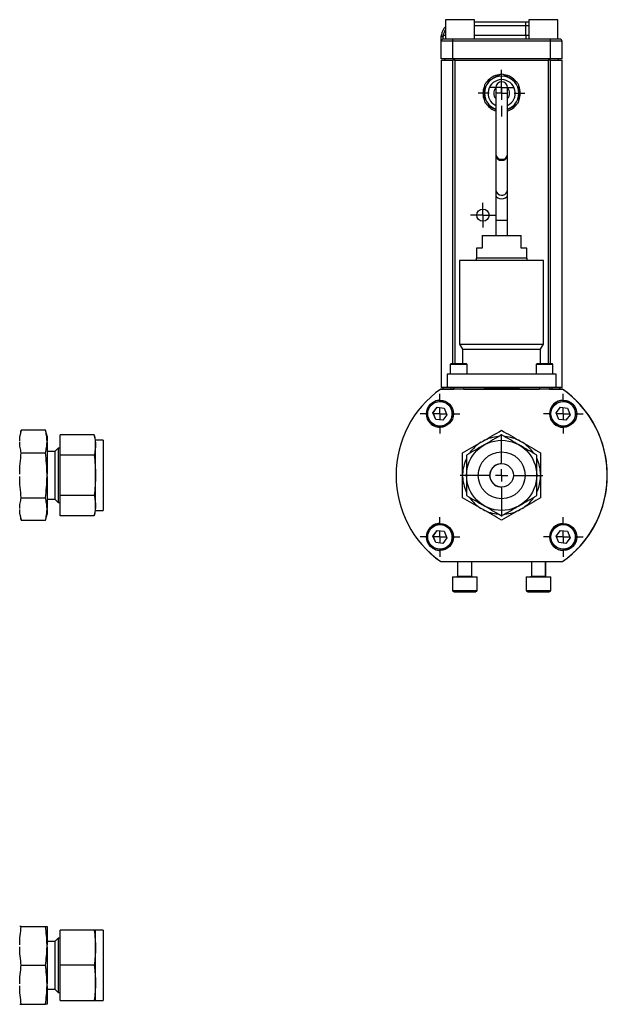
# Model space of a CAD drawing. Header units: inches. Extents: x 5.1 to 39.6, y 2.9 to 31.7.
# Tile 4 of 10: x 23.5 to 32.9, y 4 to 19.8. Entities that reach past the tile are written whole.
import ezdxf

# ---------------------------------------------------------------- set-up
doc = ezdxf.new("R2010")
doc.units = ezdxf.units.IN
doc.header["$LTSCALE"] = 4
doc.header["$MEASUREMENT"] = 0
doc.layers.add('1', color=7, linetype='Continuous')

# ---------------------------------------------------------------- blocks, each defined once
blk = doc.blocks.new('SW_CENTERMARKSYMBOL_9')
at = {"layer": '1', "color": 0}
for p, q in [((0, 0.2), (0, 0.37429)), ((-0.2, 0), (-0.37429, 0)), ((0, 0), (-0.1, 0)), ((0, 0), (0, 0.1)), ((0, 0), (0, -0.1)), ((0, 0), (0.1, 0)), ((0.2, 0), (0.37429, 0)), ((0, -0.2), (0, -0.37429))]:
    blk.add_line(p, q, dxfattribs=at)
blk = doc.blocks.new('SW_CENTERMARKSYMBOL_10')
at = {"layer": '1', "color": 0}
for p, q in [((0, 0.2), (0, 0.2875)), ((-0.2, 0), (-0.2875, 0)), ((0, 0), (-0.1, 0)), ((0, 0), (0, 0.1)), ((0, 0), (0, -0.1)), ((0, 0), (0.1, 0)), ((0.2, 0), (0.2875, 0)), ((0, -0.2), (0, -0.2875))]:
    blk.add_line(p, q, dxfattribs=at)
blk = doc.blocks.new('SW_CENTERMARKSYMBOL_11')
at = {"layer": '1', "color": 0}
for p, q in [((0, 0.2), (0, 0.317)), ((-0.2, 0), (-0.317, 0)), ((0, 0), (-0.1, 0)), ((0, 0), (0, 0.1)), ((0, 0), (0, -0.1)), ((0, 0), (0.1, 0)), ((0.2, 0), (0.317, 0)), ((0, -0.2), (0, -0.317))]:
    blk.add_line(p, q, dxfattribs=at)
blk = doc.blocks.new('SW_CENTERMARKSYMBOL_12')
at = {"layer": '1', "color": 0}
for p, q in [((0, 0.1), (0, 0.198)), ((-0.1, 0), (-0.198, 0)), ((0, 0), (-0.1, 0)), ((0, 0), (0, 0.1)), ((0, 0), (0, -0.1)), ((0, 0), (0.1, 0)), ((0.1, 0), (0.198, 0)), ((0, -0.1), (0, -0.198))]:
    blk.add_line(p, q, dxfattribs=at)
blk = doc.blocks.new('SW_CENTERMARKSYMBOL_13')
at = {"layer": '1', "color": 0}
for p, q in [((0, 0.2), (0, 0.6625)), ((-0.2, 0), (-0.6625, 0)), ((0, 0), (-0.1, 0)), ((0, 0), (0, 0.1)), ((0, 0), (0, -0.1)), ((0, 0), (0.1, 0)), ((0.2, 0), (0.6625, 0)), ((0, -0.2), (0, -0.6625))]:
    blk.add_line(p, q, dxfattribs=at)
blk = doc.blocks.new('SW_CENTERMARKSYMBOL_14')
at = {"layer": '1', "color": 0}
for p, q in [((0, 0.1), (0, 0.19375)), ((-0.1, 0), (-0.19375, 0)), ((0, 0), (-0.1, 0)), ((0, 0), (0, 0.1)), ((0, 0), (0, -0.1)), ((0, 0), (0.1, 0)), ((0.1, 0), (0.19375, 0)), ((0, -0.1), (0, -0.19375))]:
    blk.add_line(p, q, dxfattribs=at)
blk = doc.blocks.new('SW_CENTERMARKSYMBOL_15')
at = {"layer": '1', "color": 0}
for p, q in [((0, 0.2), (0, 0.317)), ((-0.2, 0), (-0.317, 0)), ((0, 0), (-0.1, 0)), ((0, 0), (0, 0.1)), ((0, 0), (0, -0.1)), ((0, 0), (0.1, 0)), ((0.2, 0), (0.317, 0)), ((0, -0.2), (0, -0.317))]:
    blk.add_line(p, q, dxfattribs=at)
blk = doc.blocks.new('SW_CENTERMARKSYMBOL_16')
at = {"layer": '1', "color": 0}
for p, q in [((0, 0.2), (0, 0.317)), ((-0.2, 0), (-0.317, 0)), ((0, 0), (-0.1, 0)), ((0, 0), (0, 0.1)), ((0, 0), (0, -0.1)), ((0, 0), (0.1, 0)), ((0.2, 0), (0.317, 0)), ((0, -0.2), (0, -0.317))]:
    blk.add_line(p, q, dxfattribs=at)
blk = doc.blocks.new('SW_CENTERMARKSYMBOL_17')
at = {"layer": '1', "color": 0}
for p, q in [((0, 0.2), (0, 0.317)), ((-0.2, 0), (-0.317, 0)), ((0, 0), (-0.1, 0)), ((0, 0), (0, 0.1)), ((0, 0), (0, -0.1)), ((0, 0), (0.1, 0)), ((0.2, 0), (0.317, 0)), ((0, -0.2), (0, -0.317))]:
    blk.add_line(p, q, dxfattribs=at)

msp = doc.modelspace()

# ---------------------------------------------------------------- linework, layer by layer
at = {"color": 7, "linetype": 'Continuous', "lineweight": 25}
for p, q in [((30.35, 19.754), (30.35, 19.442)), ((30.35, 19.754), (30.35, 19.442)), ((30.35, 19.754), (30.35, 19.442)), ((30.35, 19.754), (30.35, 19.442)), ((30.35, 19.754), (30.35, 19.442)), ((30.35, 19.754), (30.35, 19.442)), ((30.35, 19.754), (30.35, 19.442)), ((30.584, 19.754), (30.35, 19.754)), ((30.819, 19.754), (30.584, 19.754)), ((30.819, 19.442), (30.819, 19.754)), ((30.819, 19.442), (30.819, 19.754)), ((30.819, 19.442), (30.819, 19.754)), ((30.819, 19.442), (30.819, 19.754)), ((30.819, 19.442), (30.819, 19.754)), ((30.819, 19.442), (30.819, 19.754)), ((30.819, 19.442), (30.819, 19.754)), ((31.686, 19.754), (31.686, 19.442)), ((31.686, 19.754), (31.686, 19.442)), ((31.686, 19.754), (31.686, 19.442)), ((31.686, 19.754), (31.686, 19.442)), ((31.686, 19.754), (31.686, 19.442)), ((31.686, 19.754), (31.686, 19.442)), ((31.686, 19.754), (31.686, 19.442)), ((31.92, 19.754), (31.686, 19.754)), ((32.155, 19.754), (31.92, 19.754)), ((32.155, 19.442), (32.155, 19.754)), ((32.155, 19.442), (32.155, 19.754)), ((32.155, 19.442), (32.155, 19.754)), ((32.155, 19.442), (32.155, 19.754)), ((32.155, 19.442), (32.155, 19.754)), ((32.155, 19.442), (32.155, 19.754)), ((32.155, 19.442), (32.155, 19.754)), ((30.819, 19.722), (31.642, 19.722)), ((31.642, 19.659), (31.642, 19.722)), ((31.642, 19.722), (31.686, 19.722)), ((31.642, 19.504), (31.642, 19.659)), ((30.284, 19.411), (30.284, 19.472)), ((30.287, 19.509), (30.318, 19.504)), ((30.316, 19.442), (30.316, 19.483)), ((30.472, 19.442), (30.316, 19.442)), ((32.033, 19.442), (30.472, 19.442)), ((30.472, 19.411), (30.472, 19.442)), ((31.642, 19.504), (31.642, 19.442)), ((32.033, 19.411), (32.033, 19.442)), ((32.189, 19.442), (32.033, 19.442)), ((30.472, 19.411), (30.284, 19.411)), ((30.284, 19.129), (30.284, 19.411)), ((32.033, 19.411), (30.472, 19.411)), ((30.472, 19.129), (30.472, 19.411)), ((32.033, 19.129), (32.033, 19.411)), ((32.22, 19.411), (32.033, 19.411)), ((32.22, 19.129), (32.22, 19.411)), ((30.472, 19.129), (30.284, 19.129)), ((30.34, 19.129), (30.34, 19.105)), ((32.033, 19.129), (30.472, 19.129)), ((32.22, 19.129), (32.033, 19.129)), ((32.164, 19.105), (32.164, 19.129)), ((30.284, 19.105), (30.284, 13.855)), ((30.284, 19.105), (30.472, 19.105)), ((30.505, 19.105), (30.472, 19.105)), ((30.505, 14.235), (30.505, 19.105)), ((30.505, 19.105), (32, 19.105)), ((32, 19.105), (32, 14.235)), ((32.032, 19.105), (32, 19.105)), ((32.032, 19.105), (32.22, 19.105)), ((32.22, 13.855), (32.22, 19.105)), ((31.158, 18.665), (31.158, 17.592)), ((31.346, 17.592), (31.346, 18.665)), ((31.158, 17.592), (31.158, 17.578)), ((31.158, 17.578), (31.158, 17.019)), ((31.346, 17.578), (31.346, 17.592)), ((31.346, 17.019), (31.346, 17.578)), ((31.158, 17.019), (31.158, 16.944)), ((31.158, 16.944), (31.158, 16.541)), ((31.346, 16.944), (31.346, 17.019)), ((31.346, 16.541), (31.346, 16.944)), ((31.158, 16.541), (31.158, 16.291)), ((31.346, 16.291), (31.346, 16.541)), ((30.94, 16.291), (30.94, 16.091)), ((30.94, 16.291), (31.565, 16.291)), ((31.565, 16.091), (31.565, 16.291)), ((30.847, 16.091), (30.847, 15.931)), ((30.94, 16.091), (30.847, 16.091)), ((31.657, 16.091), (31.565, 16.091)), ((31.657, 15.931), (31.657, 16.091)), ((30.579, 15.891), (30.579, 14.551)), ((31.925, 15.891), (30.579, 15.891)), ((30.842, 15.931), (30.842, 15.891)), ((31.662, 15.931), (30.842, 15.931)), ((31.662, 15.891), (31.662, 15.931)), ((31.925, 14.551), (31.925, 15.891)), ((30.579, 14.551), (30.627, 14.468)), ((30.579, 14.551), (31.925, 14.551)), ((31.877, 14.468), (31.925, 14.551)), ((30.627, 14.468), (30.627, 14.235)), ((30.627, 14.468), (31.877, 14.468)), ((31.877, 14.235), (31.877, 14.468)), ((30.439, 14.235), (30.429, 14.225)), ((30.429, 14.225), (30.429, 14.071)), ((30.699, 14.225), (30.429, 14.225)), ((30.689, 14.235), (30.439, 14.235)), ((30.699, 14.225), (30.689, 14.235)), ((30.699, 14.071), (30.699, 14.225)), ((31.815, 14.235), (31.805, 14.225)), ((31.805, 14.225), (31.805, 14.071)), ((32.075, 14.225), (31.805, 14.225)), ((32.065, 14.235), (31.815, 14.235)), ((32.075, 14.225), (32.065, 14.235)), ((32.075, 14.071), (32.075, 14.225)), ((30.377, 14.071), (30.377, 13.856)), ((32.127, 14.071), (30.377, 14.071)), ((32.127, 13.856), (32.127, 14.071)), ((30.277, 13.83), (30.485, 13.83)), ((32.227, 13.83), (30.277, 13.83)), ((30.472, 13.855), (30.284, 13.855)), ((30.317, 13.83), (30.317, 13.855)), ((32.127, 13.856), (30.377, 13.856)), ((30.472, 13.855), (30.485, 13.855)), ((30.485, 13.856), (30.485, 13.83)), ((30.644, 13.83), (30.644, 13.856)), ((30.974, 13.855), (30.644, 13.855)), ((30.644, 13.83), (31.861, 13.83)), ((31.004, 13.838), (31.5, 13.838)), ((31.861, 13.855), (31.53, 13.855)), ((31.861, 13.856), (31.861, 13.83)), ((32.02, 13.83), (32.02, 13.856)), ((32.02, 13.855), (32.032, 13.855)), ((32.02, 13.83), (32.227, 13.83)), ((32.22, 13.855), (32.032, 13.855)), ((32.187, 13.83), (32.187, 13.855)), ((30.151, 13.449), (30.22, 13.539)), ((30.195, 13.344), (30.151, 13.449)), ((30.152, 13.449), (30.221, 13.539)), ((30.195, 13.344), (30.152, 13.449)), ((30.22, 13.539), (30.333, 13.524)), ((30.333, 13.524), (30.376, 13.419)), ((32.127, 13.449), (32.196, 13.539)), ((32.171, 13.344), (32.127, 13.449)), ((32.128, 13.449), (32.197, 13.539)), ((32.171, 13.344), (32.128, 13.449)), ((32.196, 13.539), (32.309, 13.524)), ((32.309, 13.524), (32.352, 13.419)), ((30.307, 13.329), (30.195, 13.344)), ((30.307, 13.329), (30.195, 13.344)), ((30.376, 13.419), (30.307, 13.329)), ((32.283, 13.329), (32.171, 13.344)), ((32.283, 13.329), (32.171, 13.344)), ((32.352, 13.419), (32.283, 13.329)), ((23.554, 13.168), (23.528, 13.072)), ((23.94, 13.168), (23.554, 13.168)), ((23.966, 13.072), (23.94, 13.168)), ((23.966, 13.072), (23.966, 12.996)), ((23.966, 12.979), (23.966, 12.996)), ((23.966, 12.979), (23.966, 12.463)), ((24.72, 13.096), (24.178, 13.096)), ((24.178, 12.771), (24.178, 13.096)), ((24.743, 13.009), (24.72, 13.096)), ((24.868, 13.009), (24.743, 13.009)), ((24.743, 12.933), (24.743, 13.009)), ((24.868, 13.009), (24.868, 11.884)), ((30.925, 12.979), (30.954, 12.996)), ((31.55, 12.996), (31.579, 12.979)), ((23.554, 12.807), (23.94, 12.807)), ((24.091, 12.829), (23.966, 12.829)), ((24.147, 12.884), (24.091, 12.827)), ((24.091, 12.829), (24.091, 12.115)), ((24.178, 12.884), (24.147, 12.884)), ((24.147, 12.884), (24.147, 12.009)), ((24.743, 12.446), (24.743, 12.933)), ((24.72, 12.771), (24.178, 12.771)), ((24.178, 12.122), (24.178, 12.771)), ((23.966, 12.429), (23.966, 12.463)), ((23.966, 12.429), (23.966, 11.913)), ((24.743, 11.959), (24.743, 12.446)), ((30.627, 12.429), (30.627, 12.463)), ((31.877, 12.463), (31.877, 12.429)), ((23.554, 12.085), (23.94, 12.085)), ((23.966, 12.064), (24.091, 12.064)), ((24.091, 12.115), (24.091, 12.064)), ((24.091, 12.066), (24.147, 12.009)), ((24.147, 12.009), (24.178, 12.009)), ((24.178, 11.797), (24.178, 12.122)), ((24.72, 12.122), (24.178, 12.122)), ((23.966, 11.897), (23.966, 11.913)), ((23.966, 11.897), (23.966, 11.821)), ((24.72, 11.797), (24.743, 11.884)), ((24.743, 11.884), (24.743, 11.959)), ((24.743, 11.884), (24.868, 11.884)), ((30.954, 11.897), (30.925, 11.913)), ((31.579, 11.913), (31.55, 11.897)), ((23.528, 11.821), (23.554, 11.725)), ((23.554, 11.725), (23.94, 11.725)), ((23.94, 11.725), (23.966, 11.821)), ((24.72, 11.797), (24.178, 11.797)), ((30.151, 11.473), (30.22, 11.563)), ((30.152, 11.473), (30.221, 11.563)), ((30.22, 11.563), (30.333, 11.548)), ((30.333, 11.548), (30.376, 11.443)), ((32.127, 11.473), (32.196, 11.563)), ((32.128, 11.473), (32.197, 11.563)), ((32.196, 11.563), (32.309, 11.548)), ((32.309, 11.548), (32.352, 11.443)), ((30.195, 11.368), (30.151, 11.473)), ((30.195, 11.368), (30.152, 11.473)), ((30.376, 11.443), (30.307, 11.353)), ((32.171, 11.368), (32.127, 11.473)), ((32.171, 11.368), (32.128, 11.473)), ((32.352, 11.443), (32.283, 11.353)), ((30.307, 11.353), (30.195, 11.368)), ((30.307, 11.353), (30.195, 11.368)), ((32.283, 11.353), (32.171, 11.368)), ((32.283, 11.353), (32.171, 11.368)), ((30.277, 11.062), (30.547, 11.062)), ((30.277, 11.062), (32.227, 11.062)), ((30.547, 11.062), (30.547, 10.828)), ((30.775, 10.828), (30.775, 11.062)), ((30.775, 11.062), (31.728, 11.062)), ((30.776, 10.828), (30.776, 11.062)), ((31.728, 11.062), (31.728, 10.828)), ((31.956, 10.828), (31.956, 11.062)), ((31.956, 11.062), (32.227, 11.062)), ((31.958, 10.828), (31.958, 11.062)), ((30.464, 10.816), (30.464, 10.6)), ((30.464, 10.816), (30.661, 10.816)), ((30.465, 10.816), (30.465, 10.816)), ((30.465, 10.816), (30.535, 10.816)), ((30.661, 10.816), (30.858, 10.816)), ((30.786, 10.816), (30.859, 10.816)), ((30.858, 10.6), (30.858, 10.816)), ((30.859, 10.6), (30.859, 10.816)), ((31.645, 10.816), (31.645, 10.6)), ((31.645, 10.816), (31.842, 10.816)), ((31.647, 10.816), (31.647, 10.816)), ((31.647, 10.816), (31.716, 10.816)), ((31.842, 10.816), (32.039, 10.816)), ((31.967, 10.816), (32.04, 10.816)), ((32.039, 10.6), (32.039, 10.816)), ((32.04, 10.6), (32.04, 10.816)), ((30.484, 10.58), (30.838, 10.58)), ((30.838, 10.58), (30.84, 10.58)), ((31.665, 10.58), (32.019, 10.58)), ((32.019, 10.58), (32.021, 10.58)), ((23.554, 5.212), (23.94, 5.212)), ((23.966, 5.212), (23.966, 4.914)), ((24.72, 5.149), (24.178, 5.149)), ((24.178, 4.587), (24.178, 5.149)), ((24.868, 5.149), (24.743, 5.149)), ((24.743, 4.868), (24.743, 5.149)), ((24.868, 5.149), (24.868, 4.024)), ((24.091, 4.969), (23.966, 4.969)), ((23.966, 4.885), (23.966, 4.914)), ((24.147, 5.024), (24.091, 4.967)), ((24.091, 4.969), (24.091, 4.778)), ((24.178, 5.024), (24.147, 5.024)), ((24.147, 5.024), (24.147, 4.587)), ((23.966, 4.885), (23.966, 4.289)), ((24.091, 4.778), (24.091, 4.204)), ((24.743, 4.306), (24.743, 4.868)), ((23.554, 4.587), (23.94, 4.587)), ((24.147, 4.587), (24.147, 4.149)), ((24.72, 4.587), (24.178, 4.587)), ((24.178, 4.024), (24.178, 4.587)), ((23.966, 4.26), (23.966, 4.289)), ((24.743, 4.024), (24.743, 4.306)), ((23.966, 4.26), (23.966, 3.962)), ((23.966, 4.204), (24.091, 4.204)), ((24.091, 4.206), (24.147, 4.149)), ((24.147, 4.149), (24.178, 4.149)), ((23.554, 3.962), (23.94, 3.962)), ((24.178, 4.024), (24.72, 4.024)), ((24.743, 4.024), (24.868, 4.024))]:
    msp.add_line(p, q, dxfattribs=at)
at = {"color": 8, "linetype": 'Continuous', "lineweight": 25}
for p, q in [((30.819, 19.659), (31.642, 19.659)), ((31.642, 19.659), (31.686, 19.659)), ((30.318, 19.504), (30.35, 19.504)), ((30.819, 19.504), (31.642, 19.504)), ((31.642, 19.504), (31.686, 19.504)), ((30.48, 19.129), (30.48, 19.105)), ((32.024, 19.129), (32.024, 19.105)), ((30.472, 14.235), (30.472, 19.105)), ((32.032, 19.105), (32.032, 14.235)), ((31.158, 16.541), (31.346, 16.541)), ((30.442, 13.83), (30.442, 13.855)), ((30.472, 13.855), (30.472, 13.856)), ((32.032, 13.856), (32.032, 13.855)), ((32.062, 13.83), (32.062, 13.855)), ((30.547, 10.828), (30.661, 10.828)), ((30.661, 10.828), (30.775, 10.828)), ((30.775, 10.828), (30.776, 10.828)), ((31.728, 10.828), (31.842, 10.828)), ((31.842, 10.828), (31.956, 10.828)), ((31.956, 10.828), (31.958, 10.828)), ((30.464, 10.6), (30.661, 10.6)), ((30.661, 10.6), (30.858, 10.6)), ((30.858, 10.6), (30.859, 10.6)), ((31.645, 10.6), (31.842, 10.6)), ((31.842, 10.6), (32.039, 10.6)), ((32.039, 10.6), (32.04, 10.6))]:
    msp.add_line(p, q, dxfattribs=at)
at = {"color": 7, "linetype": 'Continuous', "lineweight": 25, "flags": 128}
for points in [[(30.316, 19.483), (30.31, 19.483), (30.304, 19.482), (30.298, 19.481), (30.294, 19.48), (30.29, 19.478), (30.287, 19.476), (30.285, 19.474), (30.284, 19.472)], [(31.531, 18.464), (31.546, 18.518), (31.552, 18.575)], [(30.263, 13.651), (30.245, 13.65), (30.198, 13.64)], [(30.198, 11.252), (30.245, 11.243), (30.265, 11.242)]]:
    msp.add_lwpolyline(points, dxfattribs=at)
at = {"color": 8, "linetype": 'Continuous', "lineweight": 25, "flags": 128}
for points in [[(31.158, 16.944), (31.16, 16.933), (31.171, 16.912), (31.192, 16.895), (31.22, 16.884), (31.252, 16.88)], [(31.252, 16.88), (31.284, 16.884), (31.312, 16.895), (31.333, 16.912), (31.344, 16.933), (31.346, 16.944)]]:
    msp.add_lwpolyline(points, dxfattribs=at)
at = {"color": 7, "linetype": 'Continuous', "lineweight": 25}
for centre, radius in [((30.953, 16.619), 0.0984), ((30.264, 13.434), 0.217), ((30.264, 13.434), 0.197), ((32.24, 13.434), 0.217), ((32.24, 13.434), 0.197), ((31.252, 12.446), 0.562), ((31.252, 12.446), 0.375), ((31.252, 12.446), 0.188), ((30.264, 11.458), 0.217), ((30.264, 11.458), 0.197), ((32.24, 11.458), 0.217), ((32.24, 11.458), 0.197)]:
    msp.add_circle(centre, radius, dxfattribs=at)
for centre, radius, start, end in [((30.534, 19.472), 0.25, 137.5189, 171.4559), ((30.316, 19.411), 0.0313, 90, 180), ((32.189, 19.411), 0.0312, 0, 90), ((31.252, 18.575), 0.274, 90, 249.9264), ((31.252, 18.575), 0.299, 98.7816, 141.1326), ((31.252, 18.575), 0.303, 85.3038, 94.6962), ((31.252, 18.575), 0.274, 289.8986, 90), ((31.252, 18.575), 0.299, 38.0816, 82.0737), ((31.252, 18.575), 0.299, 158.7408, 201.3822), ((31.252, 18.575), 0.303, 145.3038, 154.6962), ((31.252, 18.575), 0.127, 137.7916, 222.2084), ((31.252, 18.665), 0.0938, 90, 180), ((31.252, 18.665), 0.0938, 0, 90), ((31.252, 18.575), 0.127, 317.2659, 42.7341), ((31.252, 18.575), 0.303, 25.3038, 34.6962), ((31.252, 18.575), 0.299, 0, 23.0181), ((31.252, 18.575), 0.303, 205.3038, 214.6962), ((31.252, 18.575), 0.299, 217.1786, 251.6666), ((31.252, 18.575), 0.299, 288.1747, 323.421), ((31.252, 18.575), 0.303, 325.3038, 334.6962), ((31.252, 12.446), 1.693, 125.1705, 234.8295), ((31.004, 13.873), 0.035, 208.0467, 270), ((31.5, 13.873), 0.035, 270, 331.9533), ((31.252, 12.446), 1.693, 314.9936, 54.8295), ((31.252, 12.446), 1.693, 305.1705, 54.8295), ((31.252, 12.446), 1.593, 131.423, 134.1735), ((30.264, 13.434), 0.197, 270.2882, 90.4497), ((32.24, 13.434), 0.217, 90.4423, 270.2955), ((31.252, 12.446), 1.693, 305.1705, 45.0047), ((32.24, 13.434), 0.197, 51.7035, 90.4497), ((31.252, 12.446), 1.593, 45.8265, 48.5466), ((30.264, 13.434), 0.217, 162.1986, 270.2955), ((31.252, 12.446), 1.593, 135.8265, 138.6094), ((32.24, 13.434), 0.197, 270.2882, 38.2965), ((31.252, 12.446), 1.593, 41.4854, 44.1735), ((31.252, 12.446), 0.625, 121.5422, 144.876), ((31.252, 12.446), 0.625, 94.8675, 118.4578), ((31.252, 12.446), 0.625, 61.5422, 84.876), ((31.252, 12.446), 0.625, 34.8675, 58.4578), ((31.252, 12.446), 0.625, 154.8675, 178.4578), ((31.252, 12.446), 0.625, 1.5422, 24.876), ((31.252, 12.446), 0.188, 120, 270.2841), ((31.252, 12.446), 0.187, 90.4537, 120), ((31.252, 12.446), 0.625, 181.5422, 204.876), ((31.252, 12.446), 0.625, 334.8675, 358.4578), ((31.252, 12.446), 0.625, 214.8675, 238.4578), ((31.252, 12.446), 0.625, 301.5422, 324.876), ((31.252, 12.446), 0.625, 241.5422, 264.876), ((31.252, 12.446), 0.625, 274.8675, 298.4578), ((30.264, 11.458), 0.217, 90.4423, 197.8014), ((30.264, 11.458), 0.197, 270.2882, 90.4497), ((32.24, 11.458), 0.217, 90.4423, 270.2955), ((32.24, 11.458), 0.197, 321.7035, 90.4482), ((31.252, 12.446), 1.593, 221.3904, 224.1735), ((31.252, 12.446), 1.593, 315.8265, 318.5148), ((31.252, 12.446), 1.693, 224.9935, 234.8295), ((31.252, 12.446), 1.593, 225.8265, 228.5776), ((32.24, 11.458), 0.197, 270.2907, 308.2965), ((31.252, 12.446), 1.593, 311.4528, 314.1735), ((30.535, 10.828), 0.0118, 270, 0), ((30.787, 10.828), 0.0118, 180, 270), ((30.788, 10.828), 0.0118, 180, 270), ((31.716, 10.828), 0.0118, 270, 0), ((31.968, 10.828), 0.0118, 180, 270), ((31.969, 10.828), 0.0118, 180, 270), ((30.484, 10.6), 0.0197, 180, 270), ((30.838, 10.6), 0.0197, 270, 0), ((30.84, 10.6), 0.0197, 270, 0), ((31.665, 10.6), 0.0197, 180, 270), ((32.019, 10.6), 0.0197, 270, 0), ((32.021, 10.6), 0.0197, 270, 0)]:
    msp.add_arc(centre, radius, start, end, dxfattribs=at)
at = {"color": 8, "linetype": 'Continuous', "lineweight": 25}
for centre, radius, start, end in [((30.534, 19.472), 0.219, 147.4431, 171.4559), ((31.252, 18.575), 0.218, 295.3921, 244.3783), ((31.244, 17.601), 0.0859, 186.5298, 275.5995), ((31.245, 17.586), 0.0869, 185.3387, 274.7487), ((31.262, 17.6), 0.0844, 263.3951, 354.4755), ((31.26, 17.584), 0.0857, 264.4166, 355.496), ((31.245, 17.027), 0.0869, 185.3387, 274.7487), ((31.26, 17.026), 0.0857, 264.4166, 355.496)]:
    msp.add_arc(centre, radius, start, end, dxfattribs=at)
at = {"color": 7, "linetype": 'Continuous', "lineweight": 25}
for points, knots in [([(30.284, 19.472), (30.284, 19.474), (30.284, 19.478), (30.285, 19.484), (30.285, 19.49), (30.286, 19.496), (30.286, 19.503), (30.287, 19.507), (30.287, 19.509)], [0, 0, 0, 0, 0.165919, 0.331525, 0.497278, 0.66364, 0.831065, 1, 1, 1, 1]), ([(31.003, 18.402), (31.022, 18.391), (31.059, 18.37), (31.11, 18.34), (31.144, 18.321), (31.158, 18.313)], [0, 0, 0, 0, 0.358699, 0.718497, 1, 1, 1, 1]), ([(31.346, 18.312), (31.36, 18.32), (31.393, 18.339), (31.445, 18.37), (31.483, 18.391), (31.502, 18.402)], [0, 0, 0, 0, 0.275235, 0.63698, 1, 1, 1, 1]), ([(23.528, 12.996), (23.528, 13.025), (23.531, 13.054), (23.54, 13.111), (23.546, 13.139), (23.554, 13.168)], [0, 0, 0, 0, 0.5, 0.5, 1, 1, 1, 1]), ([(23.966, 12.996), (23.965, 13.025), (23.963, 13.054), (23.954, 13.111), (23.947, 13.139), (23.94, 13.168)], [0, 0, 0, 0, 0.5, 0.5, 1, 1, 1, 1]), ([(30.954, 12.996), (31.004, 13.025), (31.054, 13.054), (31.153, 13.111), (31.202, 13.139), (31.252, 13.168)], [0, 0, 0, 0, 0.5, 0.5, 1, 1, 1, 1]), ([(31.252, 13.168), (31.301, 13.139), (31.351, 13.111), (31.45, 13.054), (31.5, 13.025), (31.55, 12.996)], [0, 0, 0, 0, 0.5, 0.5, 1, 1, 1, 1]), ([(23.554, 12.807), (23.546, 12.836), (23.54, 12.864), (23.531, 12.922), (23.528, 12.95), (23.528, 12.979)], [0, 0, 0, 0, 0.5, 0.5, 1, 1, 1, 1]), ([(23.94, 12.807), (23.947, 12.836), (23.954, 12.864), (23.963, 12.922), (23.965, 12.95), (23.966, 12.979)], [0, 0, 0, 0, 0.5, 0.5, 1, 1, 1, 1]), ([(24.72, 13.096), (24.727, 13.069), (24.733, 13.042), (24.741, 12.988), (24.743, 12.961), (24.743, 12.933)], [0, 0, 0, 0, 0.5, 0.5, 1, 1, 1, 1]), ([(30.627, 12.807), (30.676, 12.836), (30.726, 12.864), (30.825, 12.922), (30.875, 12.95), (30.925, 12.979)], [0, 0, 0, 0, 0.5, 0.5, 1, 1, 1, 1]), ([(31.252, 13.096), (31.205, 13.069), (31.158, 13.042), (31.065, 12.988), (31.018, 12.961), (30.971, 12.933)], [0, 0, 0, 0, 0.5, 0.5, 1, 1, 1, 1]), ([(31.533, 12.933), (31.486, 12.961), (31.439, 12.988), (31.345, 13.042), (31.298, 13.069), (31.252, 13.096)], [0, 0, 0, 0, 0.5, 0.5, 1, 1, 1, 1]), ([(31.579, 12.979), (31.629, 12.95), (31.679, 12.922), (31.778, 12.864), (31.827, 12.836), (31.877, 12.807)], [0, 0, 0, 0, 0.5, 0.5, 1, 1, 1, 1]), ([(23.528, 12.463), (23.528, 12.521), (23.531, 12.578), (23.54, 12.693), (23.546, 12.75), (23.554, 12.807)], [0, 0, 0, 0, 0.5, 0.5, 1, 1, 1, 1]), ([(23.966, 12.463), (23.965, 12.521), (23.963, 12.578), (23.954, 12.693), (23.947, 12.75), (23.94, 12.807)], [0, 0, 0, 0, 0.5, 0.5, 1, 1, 1, 1]), ([(24.743, 12.933), (24.743, 12.906), (24.741, 12.879), (24.733, 12.825), (24.727, 12.798), (24.72, 12.771)], [0, 0, 0, 0, 0.5, 0.5, 1, 1, 1, 1]), ([(30.627, 12.463), (30.627, 12.521), (30.627, 12.578), (30.627, 12.693), (30.627, 12.75), (30.627, 12.807)], [0, 0, 0, 0, 0.5, 0.5, 1, 1, 1, 1]), ([(30.971, 12.933), (30.923, 12.906), (30.876, 12.879), (30.783, 12.825), (30.736, 12.798), (30.689, 12.771)], [0, 0, 0, 0, 0.5, 0.5, 1, 1, 1, 1]), ([(31.814, 12.771), (31.768, 12.798), (31.721, 12.825), (31.627, 12.879), (31.58, 12.906), (31.533, 12.933)], [0, 0, 0, 0, 0.5, 0.5, 1, 1, 1, 1]), ([(31.877, 12.807), (31.877, 12.75), (31.877, 12.693), (31.877, 12.578), (31.877, 12.521), (31.877, 12.463)], [0, 0, 0, 0, 0.5, 0.5, 1, 1, 1, 1]), ([(24.72, 12.771), (24.727, 12.717), (24.733, 12.663), (24.741, 12.555), (24.743, 12.501), (24.743, 12.446)], [0, 0, 0, 0, 0.5, 0.5, 1, 1, 1, 1]), ([(30.689, 12.771), (30.689, 12.717), (30.689, 12.663), (30.689, 12.555), (30.689, 12.501), (30.689, 12.446)], [0, 0, 0, 0, 0.5, 0.5, 1, 1, 1, 1]), ([(31.814, 12.446), (31.814, 12.501), (31.814, 12.555), (31.814, 12.663), (31.814, 12.717), (31.814, 12.771)], [0, 0, 0, 0, 0.5, 0.5, 1, 1, 1, 1]), ([(23.554, 12.085), (23.546, 12.143), (23.54, 12.2), (23.531, 12.314), (23.528, 12.372), (23.528, 12.429)], [0, 0, 0, 0, 0.5, 0.5, 1, 1, 1, 1]), ([(23.94, 12.085), (23.947, 12.143), (23.954, 12.2), (23.963, 12.314), (23.965, 12.372), (23.966, 12.429)], [0, 0, 0, 0, 0.5, 0.5, 1, 1, 1, 1]), ([(24.743, 12.446), (24.743, 12.392), (24.741, 12.338), (24.733, 12.229), (24.727, 12.175), (24.72, 12.122)], [0, 0, 0, 0, 0.5, 0.5, 1, 1, 1, 1]), ([(30.627, 12.085), (30.627, 12.143), (30.627, 12.2), (30.627, 12.314), (30.627, 12.372), (30.627, 12.429)], [0, 0, 0, 0, 0.5, 0.5, 1, 1, 1, 1]), ([(30.689, 12.446), (30.689, 12.392), (30.689, 12.338), (30.689, 12.229), (30.689, 12.175), (30.689, 12.122)], [0, 0, 0, 0, 0.5, 0.5, 1, 1, 1, 1]), ([(31.814, 12.122), (31.814, 12.175), (31.814, 12.229), (31.814, 12.338), (31.814, 12.392), (31.814, 12.446)], [0, 0, 0, 0, 0.5, 0.5, 1, 1, 1, 1]), ([(31.877, 12.429), (31.877, 12.372), (31.877, 12.314), (31.877, 12.2), (31.877, 12.143), (31.877, 12.085)], [0, 0, 0, 0, 0.5, 0.5, 1, 1, 1, 1]), ([(23.528, 11.913), (23.528, 11.942), (23.531, 11.971), (23.54, 12.028), (23.546, 12.057), (23.554, 12.085)], [0, 0, 0, 0, 0.5, 0.5, 1, 1, 1, 1]), ([(23.966, 11.913), (23.965, 11.942), (23.963, 11.971), (23.954, 12.028), (23.947, 12.057), (23.94, 12.085)], [0, 0, 0, 0, 0.5, 0.5, 1, 1, 1, 1]), ([(24.72, 12.122), (24.727, 12.095), (24.733, 12.068), (24.741, 12.013), (24.743, 11.986), (24.743, 11.959)], [0, 0, 0, 0, 0.5, 0.5, 1, 1, 1, 1]), ([(30.925, 11.913), (30.875, 11.942), (30.825, 11.971), (30.726, 12.028), (30.676, 12.057), (30.627, 12.085)], [0, 0, 0, 0, 0.5, 0.5, 1, 1, 1, 1]), ([(30.689, 12.122), (30.736, 12.095), (30.783, 12.068), (30.876, 12.013), (30.923, 11.986), (30.971, 11.959)], [0, 0, 0, 0, 0.5, 0.5, 1, 1, 1, 1]), ([(31.533, 11.959), (31.58, 11.986), (31.627, 12.013), (31.721, 12.068), (31.768, 12.095), (31.814, 12.122)], [0, 0, 0, 0, 0.5, 0.5, 1, 1, 1, 1]), ([(31.877, 12.085), (31.827, 12.057), (31.778, 12.028), (31.679, 11.971), (31.629, 11.942), (31.579, 11.913)], [0, 0, 0, 0, 0.5, 0.5, 1, 1, 1, 1]), ([(23.554, 11.725), (23.546, 11.753), (23.54, 11.782), (23.531, 11.839), (23.528, 11.868), (23.528, 11.897)], [0, 0, 0, 0, 0.5, 0.5, 1, 1, 1, 1]), ([(23.94, 11.725), (23.947, 11.753), (23.954, 11.782), (23.963, 11.839), (23.965, 11.868), (23.966, 11.897)], [0, 0, 0, 0, 0.5, 0.5, 1, 1, 1, 1]), ([(24.743, 11.959), (24.743, 11.932), (24.741, 11.905), (24.733, 11.851), (24.727, 11.824), (24.72, 11.797)], [0, 0, 0, 0, 0.5, 0.5, 1, 1, 1, 1]), ([(31.252, 11.725), (31.202, 11.753), (31.153, 11.782), (31.054, 11.839), (31.004, 11.868), (30.954, 11.897)], [0, 0, 0, 0, 0.5, 0.5, 1, 1, 1, 1]), ([(30.971, 11.959), (31.018, 11.932), (31.065, 11.905), (31.158, 11.851), (31.205, 11.824), (31.252, 11.797)], [0, 0, 0, 0, 0.5, 0.5, 1, 1, 1, 1]), ([(31.252, 11.797), (31.298, 11.824), (31.345, 11.851), (31.439, 11.905), (31.486, 11.932), (31.533, 11.959)], [0, 0, 0, 0, 0.5, 0.5, 1, 1, 1, 1]), ([(31.55, 11.897), (31.5, 11.868), (31.45, 11.839), (31.351, 11.782), (31.301, 11.753), (31.252, 11.725)], [0, 0, 0, 0, 0.5, 0.5, 1, 1, 1, 1]), ([(23.528, 4.914), (23.528, 4.964), (23.531, 5.013), (23.54, 5.113), (23.546, 5.162), (23.554, 5.212)], [0, 0, 0, 0, 0.5, 0.5, 1, 1, 1, 1]), ([(23.554, 5.212), (23.546, 5.212), (23.54, 5.212), (23.531, 5.212), (23.528, 5.212), (23.528, 5.212)], [0, 0, 0, 0, 0.5, 0.5, 1, 1, 1, 1]), ([(23.966, 4.914), (23.965, 4.964), (23.963, 5.013), (23.954, 5.113), (23.947, 5.162), (23.94, 5.212)], [0, 0, 0, 0, 0.5, 0.5, 1, 1, 1, 1]), ([(23.94, 5.212), (23.947, 5.212), (23.954, 5.212), (23.963, 5.212), (23.965, 5.212), (23.966, 5.212)], [0, 0, 0, 0, 0.5, 0.5, 1, 1, 1, 1]), ([(24.72, 5.149), (24.727, 5.103), (24.733, 5.056), (24.741, 4.962), (24.743, 4.915), (24.743, 4.868)], [0, 0, 0, 0, 0.5, 0.5, 1, 1, 1, 1]), ([(24.743, 5.149), (24.743, 5.149), (24.741, 5.149), (24.733, 5.149), (24.727, 5.149), (24.72, 5.149)], [0, 0, 0, 0, 0.5, 0.5, 1, 1, 1, 1]), ([(23.554, 4.587), (23.546, 4.636), (23.54, 4.686), (23.531, 4.785), (23.528, 4.835), (23.528, 4.885)], [0, 0, 0, 0, 0.5, 0.5, 1, 1, 1, 1]), ([(23.94, 4.587), (23.947, 4.636), (23.954, 4.686), (23.963, 4.785), (23.965, 4.835), (23.966, 4.885)], [0, 0, 0, 0, 0.5, 0.5, 1, 1, 1, 1]), ([(24.743, 4.868), (24.743, 4.821), (24.741, 4.774), (24.733, 4.68), (24.727, 4.633), (24.72, 4.587)], [0, 0, 0, 0, 0.5, 0.5, 1, 1, 1, 1]), ([(23.528, 4.289), (23.528, 4.339), (23.531, 4.388), (23.54, 4.488), (23.546, 4.537), (23.554, 4.587)], [0, 0, 0, 0, 0.5, 0.5, 1, 1, 1, 1]), ([(23.966, 4.289), (23.965, 4.339), (23.963, 4.388), (23.954, 4.488), (23.947, 4.537), (23.94, 4.587)], [0, 0, 0, 0, 0.5, 0.5, 1, 1, 1, 1]), ([(24.72, 4.587), (24.727, 4.54), (24.733, 4.493), (24.741, 4.4), (24.743, 4.353), (24.743, 4.306)], [0, 0, 0, 0, 0.5, 0.5, 1, 1, 1, 1]), ([(24.743, 4.306), (24.743, 4.258), (24.741, 4.211), (24.733, 4.118), (24.727, 4.071), (24.72, 4.024)], [0, 0, 0, 0, 0.5, 0.5, 1, 1, 1, 1]), ([(23.554, 3.962), (23.546, 4.011), (23.54, 4.061), (23.531, 4.16), (23.528, 4.21), (23.528, 4.26)], [0, 0, 0, 0, 0.5, 0.5, 1, 1, 1, 1]), ([(23.94, 3.962), (23.947, 4.011), (23.954, 4.061), (23.963, 4.16), (23.965, 4.21), (23.966, 4.26)], [0, 0, 0, 0, 0.5, 0.5, 1, 1, 1, 1]), ([(23.528, 3.962), (23.528, 3.962), (23.531, 3.962), (23.54, 3.962), (23.546, 3.962), (23.554, 3.962)], [0, 0, 0, 0, 0.5, 0.5, 1, 1, 1, 1]), ([(23.966, 3.962), (23.965, 3.962), (23.963, 3.962), (23.954, 3.962), (23.947, 3.962), (23.94, 3.962)], [0, 0, 0, 0, 0.5, 0.5, 1, 1, 1, 1]), ([(24.72, 4.024), (24.727, 4.024), (24.733, 4.024), (24.741, 4.024), (24.743, 4.024), (24.743, 4.024)], [0, 0, 0, 0, 0.5, 0.5, 1, 1, 1, 1])]:
    msp.add_open_spline(points, degree=3, knots=knots, dxfattribs=at)
for points in [[(30.318, 19.504), (30.316, 19.497), (30.316, 19.49), (30.316, 19.483)], [(31.228, 18.877), (31.19, 18.856), (31.115, 18.812), (31.04, 18.769), (31.003, 18.748)], [(31.502, 18.748), (31.464, 18.769), (31.39, 18.812), (31.315, 18.856), (31.277, 18.877)], [(30.978, 18.705), (30.978, 18.661), (30.978, 18.575), (30.978, 18.488), (30.978, 18.445)], [(31.527, 18.445), (31.527, 18.488), (31.527, 18.575), (31.527, 18.661), (31.527, 18.705)]]:
    msp.add_open_spline(points, degree=3, dxfattribs=at)

# ---------------------------------------------------------------- block references
at = {"layer": '1', "color": 7}
for name, p in [('SW_CENTERMARKSYMBOL_9', (31.252, 18.575)), ('SW_CENTERMARKSYMBOL_14', (31.252, 18.665)), ('SW_CENTERMARKSYMBOL_12', (30.953, 16.619)), ('SW_CENTERMARKSYMBOL_16', (30.264, 13.434)), ('SW_CENTERMARKSYMBOL_17', (32.24, 13.434)), ('SW_CENTERMARKSYMBOL_13', (31.252, 12.446)), ('SW_CENTERMARKSYMBOL_10', (31.252, 12.446)), ('SW_CENTERMARKSYMBOL_11', (30.264, 11.458)), ('SW_CENTERMARKSYMBOL_15', (32.24, 11.458))]:
    msp.add_blockref(name, p, dxfattribs=at)

doc.saveas('drawing.dxf')
